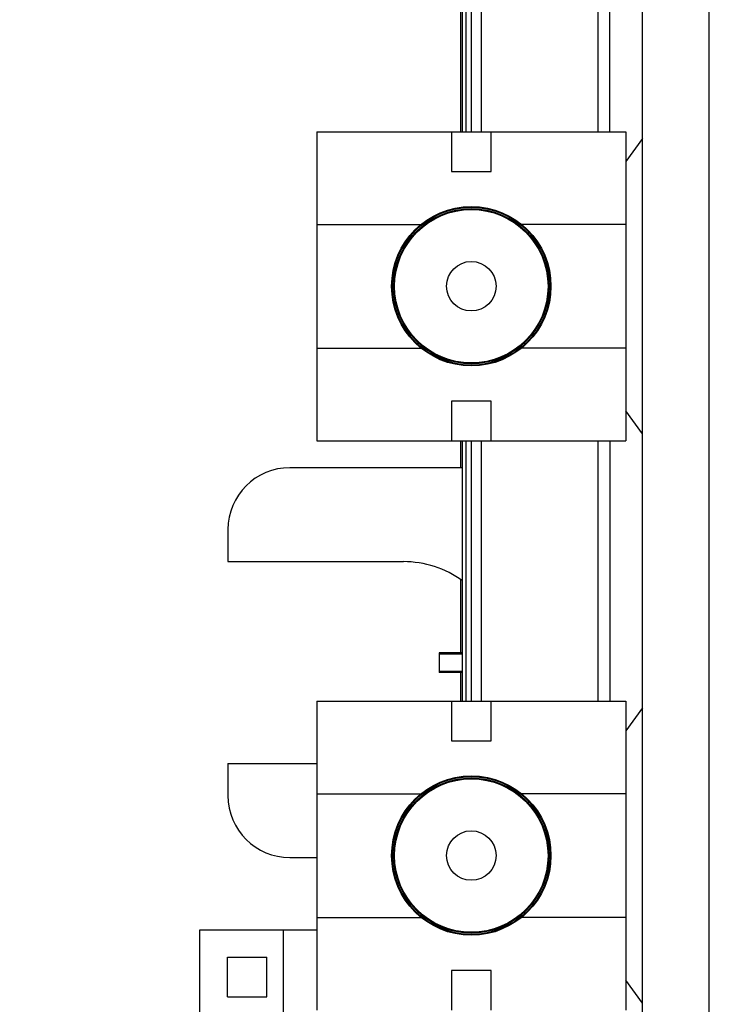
# Model space of a CAD drawing. Header units: inches. Extents: x 0 to 22, y 0 to 17.
# Tile 40 of 59: x 11.385 to 11.913, y 12.815 to 13.561. Entities that reach past the tile are written whole.
import ezdxf

# ---------------------------------------------------------------- set-up
doc = ezdxf.new("R2010")
doc.units = ezdxf.units.IN
doc.header["$LTSCALE"] = 1.21
doc.header["$MEASUREMENT"] = 0
doc.layers.get('0').update_dxf_attribs({"linetype": 'CONTINUOUS'})
doc.layers.add('DIMENSIONS', color=7, linetype='CONTINUOUS')
doc.styles.get("Standard").update_dxf_attribs({"font": 'txt', "width": 0.8})
doc.dimstyles.new('DIMSTYLE_1', dxfattribs={"dimtxt": 0.125, "dimasz": 0.18, "dimexe": 0.125, "dimexo": 0.0625, "dimgap": 0.09, "dimtad": 0, "dimtih": 1, "dimtoh": 1, "dimlfac": 1.333333, "dimzin": 4, "dimdsep": 46, "dimtxsty": 'STANDARD', "dimblk": '_FILLED', "dimblk1": '_FILLED', "dimblk2": '_FILLED', "dimcen": 0.09, "dimadec": 0, "dimazin": 0, "dimtp": 0.001, "dimtm": 0.001, "dimtfac": 1, "dimtofl": 0, "dimtmove": 0, "dimatfit": 3, "dimldrblk": '_FILLED', "dimfxl": 1, "dimtolj": 1, "dimtzin": 4, "dimarcsym": 0})
doc.dimstyles.new('DIMSTYLE_3', dxfattribs={"dimtxt": 0.125, "dimasz": 0.18, "dimexe": 0.125, "dimexo": 0.0625, "dimgap": 0.0625, "dimtad": 0, "dimtih": 1, "dimtoh": 1, "dimlfac": 1.333333, "dimzin": 4, "dimdsep": 46, "dimtxsty": 'STANDARD', "dimblk": '_FILLED', "dimblk1": '_FILLED', "dimblk2": '_FILLED', "dimcen": 0.09, "dimadec": 0, "dimazin": 0, "dimtp": 0.001, "dimtm": 0.001, "dimtfac": 1, "dimtofl": 0, "dimtmove": 0, "dimatfit": 3, "dimldrblk": '_FILLED', "dimfxl": 1, "dimtolj": 1, "dimtzin": 4, "dimarcsym": 0})

# ---------------------------------------------------------------- blocks, each defined once
blk = doc.blocks.new('*D43')
at = {"layer": 'DIMENSIONS', "color": 2, "linetype": 'CONTINUOUS'}
blk.add_line((12.67829, 13.36645), (12.67829, 14.73464), dxfattribs=at)
at = {"layer": 'DIMENSIONS', "color": 2, "linetype": 'CONTINUOUS', "insert": (12.61579, 14.79714), "char_height": 0.125, "width": 1.125, "attachment_point": 1, "rotation": 90, "line_spacing_factor": 0.9}
blk.add_mtext('1.13{\\Ftxt.shx;\\W1.000000;\\H0.125000; }[28.7]', dxfattribs=at)
blk = doc.blocks.new('_FILLED')
at = {"color": 0, "linetype": 'BYBLOCK'}
blk.add_solid([(0, 0), (-1, 0.1736), (-1, -0.1736)], dxfattribs=at)
blk = doc.blocks.new('*D44')
at = {"layer": 'DIMENSIONS', "color": 2, "linetype": 'CONTINUOUS'}
for p, q in [((11.77391, 14.29714), (10.4786, 14.29714)), ((10.6036, 14.29714), (10.6036, 12.5228)), ((10.6036, 10.49845), (10.6036, 12.2728)), ((11.77166, 10.49845), (10.4786, 10.49845))]:
    blk.add_line(p, q, dxfattribs=at)
at = {"layer": 'DIMENSIONS', "color": 2, "linetype": 'CONTINUOUS', "xscale": 0.18, "yscale": 0.18, "zscale": 0.18}
for p, rotation in [((10.6036, 14.29714), 90), ((10.6036, 10.49845), 270)]:
    blk.add_blockref('_FILLED', p, dxfattribs=dict(at, rotation=rotation))
at = {"layer": 'DIMENSIONS', "color": 2, "linetype": 'CONTINUOUS', "insert": (10.6036, 12.4603), "char_height": 0.125, "width": 1.225, "attachment_point": 2, "line_spacing_factor": 0.9}
blk.add_mtext('5.06{\\Ftxt.shx;\\W1.000000;\\H0.125000; }[128.6]', dxfattribs=at)

msp = doc.modelspace()

# ---------------------------------------------------------------- linework, layer by layer
at = {"color": 7, "linetype": 'CONTINUOUS'}
for p, q in [((11.90766, 14.29714), (11.90766, 10.96489)), ((11.71979, 13.47588), (11.71979, 13.98214)), ((11.72091, 13.47588), (11.72091, 13.97089)), ((11.72766, 13.79989), (11.72766, 13.47588)), ((11.83266, 13.47588), (11.83266, 13.79989)), ((11.85741, 10.96489), (11.85741, 13.79989)), ((11.61066, 13.47588), (11.61066, 13.24188)), ((11.61066, 13.47588), (11.84466, 13.47588)), ((11.71266, 13.47588), (11.71266, 13.44588)), ((11.74266, 13.44588), (11.74266, 13.47588)), ((11.84466, 13.47588), (11.84466, 13.24188)), ((11.85741, 13.47076), (11.84466, 13.45338)), ((11.71266, 13.44588), (11.74266, 13.44588)), ((11.61066, 13.40575), (11.68961, 13.40575)), ((11.84466, 13.40575), (11.76571, 13.40575)), ((11.61066, 13.312), (11.68961, 13.312)), ((11.84466, 13.312), (11.76571, 13.312)), ((11.71266, 13.27188), (11.71266, 13.24188)), ((11.74266, 13.27188), (11.71266, 13.27188)), ((11.74266, 13.24188), (11.74266, 13.27188)), ((11.85741, 13.24699), (11.84466, 13.26438)), ((11.61066, 13.24188), (11.84466, 13.24188)), ((11.71979, 13.2214), (11.71979, 13.24188)), ((11.72091, 13.04463), (11.72091, 13.24188)), ((11.72766, 13.24188), (11.72766, 13.04463)), ((11.83266, 13.24188), (11.83266, 13.04463)), ((11.72091, 13.2214), (11.59016, 13.2214)), ((11.54329, 13.17453), (11.54329, 13.15027)), ((11.54329, 13.15027), (11.67617, 13.15027)), ((11.71979, 13.08127), (11.71979, 13.13624)), ((11.71979, 13.04463), (11.71979, 13.06627)), ((11.61066, 13.04463), (11.61066, 12.81063)), ((11.61066, 13.04463), (11.84466, 13.04463)), ((11.71266, 13.04463), (11.71266, 13.01463)), ((11.74266, 13.01463), (11.74266, 13.04463)), ((11.84466, 13.04463), (11.84466, 12.81063)), ((11.85741, 13.03951), (11.84466, 13.02213)), ((11.71266, 13.01463), (11.74266, 13.01463)), ((11.54329, 12.99727), (11.54329, 12.973)), ((11.54329, 12.99727), (11.61066, 12.99727)), ((11.61066, 12.9745), (11.68961, 12.9745)), ((11.84466, 12.9745), (11.76571, 12.9745)), ((11.59016, 12.92613), (11.61066, 12.92613)), ((11.61066, 12.88075), (11.68961, 12.88075)), ((11.84466, 12.88075), (11.76571, 12.88075)), ((11.71266, 12.84063), (11.71266, 12.81063)), ((11.74266, 12.84063), (11.71266, 12.84063)), ((11.74266, 12.81063), (11.74266, 12.84063)), ((11.85741, 12.81574), (11.84466, 12.83313))]:
    msp.add_line(p, q, dxfattribs=at)
at = {"color": 9, "linetype": 'CONTINUOUS'}
for p, q in [((11.72379, 13.47588), (11.72379, 13.97089)), ((11.73516, 13.79989), (11.73516, 13.47588)), ((11.82366, 13.47588), (11.82366, 13.79989)), ((11.72379, 13.04463), (11.72379, 13.24188)), ((11.73516, 13.24188), (11.73516, 13.04463)), ((11.82366, 13.04463), (11.82366, 13.24188))]:
    msp.add_line(p, q, dxfattribs=at)
at = {"color": 6, "linetype": 'CONTINUOUS'}
for p, q in [((11.72091, 13.08127), (11.70329, 13.08127)), ((11.70329, 13.08126), (11.70329, 13.06627)), ((11.72091, 13.08026), (11.70329, 13.08026)), ((11.70329, 13.06727), (11.72091, 13.06727)), ((11.72091, 13.06627), (11.70329, 13.06627)), ((11.52207, 12.77827), (11.52207, 12.87128)), ((11.52207, 12.87128), (11.61066, 12.87128)), ((11.58507, 12.87128), (11.58507, 12.80828)), ((11.5428, 12.82056), (11.5428, 12.85056)), ((11.5428, 12.85056), (11.5728, 12.85056)), ((11.5728, 12.82056), (11.5728, 12.85056)), ((11.5428, 12.82056), (11.5728, 12.82056))]:
    msp.add_line(p, q, dxfattribs=at)
at = {"color": 7, "linetype": 'CONTINUOUS'}
for centre, radius in [((11.72766, 13.35888), 0.06037), ((11.72766, 13.35888), 0.05813), ((11.72766, 13.35888), 0.01875), ((11.72766, 12.92763), 0.06037), ((11.72766, 12.92763), 0.05813), ((11.72766, 12.92763), 0.01875)]:
    msp.add_circle(centre, radius, dxfattribs=at)
at = {"color": 9, "linetype": 'CONTINUOUS'}
for centre, radius in [((11.72766, 13.35888), 0.0598), ((11.72766, 13.35888), 0.05879), ((11.72766, 12.92763), 0.0598), ((11.72766, 12.92763), 0.05879)]:
    msp.add_circle(centre, radius, dxfattribs=at)
at = {"color": 7, "linetype": 'CONTINUOUS'}
for centre, radius, start, end in [((11.59016, 13.17453), 0.04688, 90, 180), ((11.67617, 13.07377), 0.0765, 54.11677, 90), ((11.59016, 12.973), 0.04688, 180, 270)]:
    msp.add_arc(centre, radius, start, end, dxfattribs=at)

# ---------------------------------------------------------------- dimensions: what is measured, and where the dimension line sits
at = {"layer": 'DIMENSIONS', "color": 2, "linetype": 'CONTINUOUS'}
dim = msp.add_ordinate_dim(feature_location=(12.67829, 13.36645), offset=(0, 1.36818), dtype=1, origin=(11.83154, 13.30395), dimstyle='DIMSTYLE_1', override={"dimtad": 1, "dimtih": 0, "dimtoh": 0}, dxfattribs=at)
dim.commit()
dim.dimension.update_dxf_attribs({"geometry": '*D43', "text_midpoint": (12.67829, 15.35964)})
dim = msp.add_linear_dim(base=(10.6036, 10.49845), p1=(11.83641, 14.29714), p2=(11.83416, 10.49845), angle=270, dimstyle='DIMSTYLE_3', dxfattribs=at)
dim.commit()
dim.dimension.update_dxf_attribs({"geometry": '*D44', "text_midpoint": (10.6036, 12.3978), "dimtype": 160})

doc.saveas('drawing.dxf')
